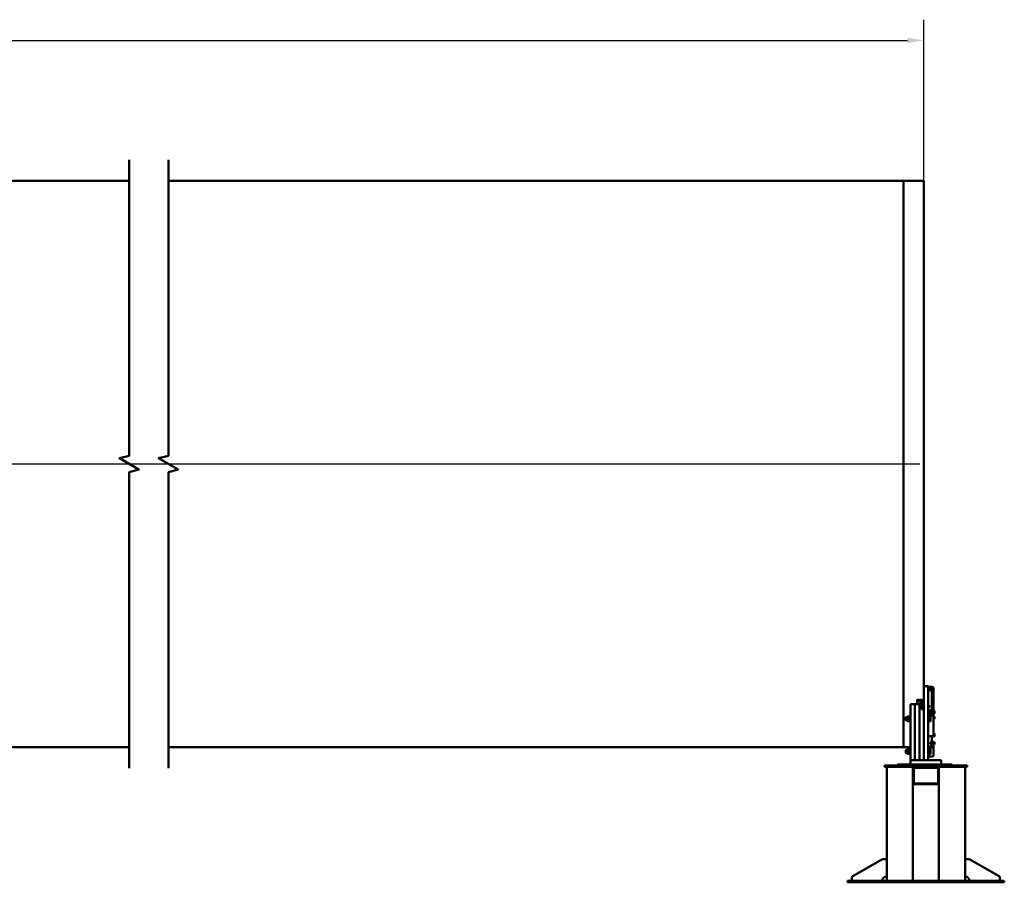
# Model space of a CAD drawing. Header units: millimetres. Extents: x 0 to 63075, y 0 to 44550.
# Tile 6 of 31: x 29744 to 41043, y 11796 to 21692. Entities that reach past the tile are written whole.
import ezdxf

# ---------------------------------------------------------------- set-up
doc = ezdxf.new("R2010")
doc.units = ezdxf.units.MM
doc.header["$LTSCALE"] = 75
for name, color, linetype, lineweight in [('Break Line (ISO)', 7, 'Continuous', 50), ('Centerline (ISO)', 7, 'Continuous', 25), ('Dimension (ISO)', 7, 'Continuous', 25), ('Visible (ISO)', 7, 'Continuous', 50)]:
    doc.layers.add(name, color=color, linetype=linetype, lineweight=lineweight)
doc.styles.add('Note Text (ISO)', font='tahoma.ttf')
doc.dimstyles.new('Default (ISO)', dxfattribs={"dimscale": 75, "dimtxt": 2, "dimasz": 2.5, "dimexe": 3.175, "dimexo": 0, "dimgap": 0.762, "dimtad": 1, "dimrnd": 1e-08, "dimtxsty": 'Note Text (ISO)', "dimcen": 0.09, "dimdle": 10, "dimclrd": 256, "dimclre": 256, "dimclrt": 256, "dimazin": 2, "dimtfac": 1, "dimtmove": 0, "dimatfit": 3, "dimfxl": 1, "dimtolj": 1, "dimtzin": 0, "dimlwd": -1, "dimlwe": -1, "dimarcsym": 0})

# ---------------------------------------------------------------- blocks, each defined once
blk = doc.blocks.new('*D6')
at = {"layer": 'Defpoints', "color": 0, "transparency": 16777216}
for p in [(40118, 21454), (9658, 19845), (40118, 19845)]:
    blk.add_point(p, dxfattribs=at)
at = {"layer": 'Dimension (ISO)', "transparency": 16777216}
for p, q in [((9658, 19845), (9658, 21692)), ((40118, 19845), (40118, 21692)), ((9845, 21454), (39931, 21454))]:
    blk.add_line(p, q, dxfattribs=at)
for points in [[(9845, 21485), (9845, 21423), (9658, 21454)], [(39931, 21485), (39931, 21423), (40118, 21454)]]:
    blk.add_solid(points, dxfattribs=at)
at = {"layer": 'Dimension (ISO)', "transparency": 16777216, "insert": (23571, 21667), "char_height": 150, "attachment_point": 1, "style": 'Note Text (ISO)'}
blk.add_mtext('\\A1;40000', dxfattribs=at)

msp = doc.modelspace()

# ---------------------------------------------------------------- linework, layer by layer
at = {"layer": 'Break Line (ISO)', "flags": 128}
for points in [[(31000.0968, 13106.877), (31000.0968, 16499.9058), (31112.5968, 16530.0501), (30887.5968, 16659.9539), (31000.0968, 16690.0982), (31000.0968, 20083.127)], [(31450.0968, 13106.877), (31450.0968, 16499.9058), (31562.5968, 16530.0501), (31337.5968, 16659.9539), (31450.0968, 16690.0982), (31450.0968, 20083.127)]]:
    msp.add_lwpolyline(points, dxfattribs=at)
at = {"layer": 'Centerline (ISO)', "linetype": 'Continuous'}
msp.add_line((9702.2035, 16595.002), (40073.8019, 16595.002), dxfattribs=at)
at = {"layer": 'Visible (ISO)'}
for p, q in [((9889.7035, 19845.002), (31000.0968, 19845.002)), ((31450.0968, 19845.002), (39886.3019, 19845.002)), ((39886.3019, 13345.002), (39886.3019, 19845.002)), ((39886.3019, 19845.002), (40118.3019, 19845.002)), ((39886.3019, 13345.002), (39886.3019, 19845.002)), ((40118.3019, 14045.5468), (40118.3019, 19845.002)), ((40118.3019, 14025.5468), (40118.3019, 14045.5468)), ((40168.3019, 14045.5468), (40118.3019, 14045.5468)), ((40118.3019, 14025.5468), (40118.3019, 13195.5468)), ((40168.3019, 14045.5468), (40168.3019, 14025.5468)), ((40168.3019, 14036.5706), (40216.3019, 14036.5706)), ((40168.3019, 14032.786), (40216.3019, 14032.786)), ((40168.3019, 14025.5468), (40168.3019, 13195.5468)), ((40230.3019, 13998.9392), (40230.3019, 14025.786)), ((40216.3019, 14005.9392), (40168.3019, 14005.9392)), ((40168.3019, 14000.9392), (40216.3019, 14000.9392)), ((40213.3019, 14000.7963), (40213.3019, 13997.1361)), ((40213.3019, 13997.1361), (40213.3019, 13772.1123)), ((40220.3019, 13771.8205), (40220.3019, 13998.9392)), ((40230.3019, 13998.9392), (40230.3019, 13765.1123)), ((39968.3019, 13824.8323), (39968.3019, 13839.8323)), ((39968.3019, 13839.8323), (40018.3019, 13839.8323)), ((39968.3019, 13195.5468), (39968.3019, 13824.8323)), ((40018.3019, 13839.8323), (40018.3019, 13824.8323)), ((40018.3019, 13824.8323), (40018.3019, 13839.8323)), ((40018.3019, 13839.8323), (40068.3019, 13839.8323)), ((40018.3019, 13824.8323), (40018.3019, 13195.5468)), ((40018.3019, 13195.5468), (40018.3019, 13824.8323)), ((40043.3019, 13867.9603), (40043.3019, 13886.0864)), ((40043.3019, 13867.9603), (40043.3019, 13839.8323)), ((40078.3019, 13890.3126), (40053.3019, 13890.3126)), ((40053.3019, 13872.1864), (40078.3019, 13872.1864)), ((40068.3019, 13839.8323), (40068.3019, 13824.8323)), ((40068.3019, 13824.8323), (40068.3019, 13839.8323)), ((40068.3019, 13839.8323), (40094.0883, 13839.8323)), ((40068.3019, 13824.8323), (40068.3019, 13195.5468)), ((40068.3019, 13195.5468), (40068.3019, 13824.8323)), ((40071.3019, 13820.9656), (40072.5289, 13822.1925)), ((40071.3019, 13807.4194), (40071.3019, 13820.9656)), ((40071.3019, 13807.4194), (40072.5289, 13806.1925)), ((40072.5289, 13822.1925), (40072.5289, 13806.1925)), ((40080.5019, 13822.1925), (40072.5289, 13822.1925)), ((40080.5019, 13806.1925), (40072.5289, 13806.1925)), ((40080.5019, 13825.4425), (40081.3792, 13826.9621)), ((40080.5019, 13825.4425), (40080.5019, 13802.9425)), ((40080.5019, 13802.9425), (40081.3792, 13801.423)), ((40093.7971, 13827.8381), (40082.0067, 13827.8381)), ((40093.7971, 13823.1006), (40082.0067, 13823.1006)), ((40093.7971, 13809.455), (40082.0067, 13809.455)), ((40093.7971, 13800.5469), (40082.0067, 13800.5469)), ((40095.3019, 13825.4425), (40094.4246, 13826.9621)), ((40095.3019, 13802.9425), (40094.4246, 13801.423)), ((40095.3019, 13828.4425), (40096.0519, 13829.1925)), ((40095.3019, 13799.9425), (40095.3019, 13828.4425)), ((40095.3019, 13799.9425), (40096.0519, 13799.1925)), ((40096.0519, 13829.1925), (40096.0519, 13799.1925)), ((40096.0519, 13829.1925), (40098.3019, 13829.1925)), ((40096.0519, 13799.1925), (40098.3019, 13799.1925)), ((40098.3019, 13808.7449), (40098.3019, 13854.0603)), ((40098.3019, 13808.7449), (40098.3019, 13795.4556)), ((40098.3019, 13795.4556), (40098.3019, 13778.5509)), ((40170.5519, 13829.1925), (40168.3019, 13829.1925)), ((40170.5519, 13799.1925), (40168.3019, 13799.1925)), ((40170.5519, 13799.1925), (40170.5519, 13829.1925)), ((40171.3019, 13828.4425), (40170.5519, 13829.1925)), ((40171.3019, 13799.9425), (40170.5519, 13799.1925)), ((40171.3019, 13828.4425), (40171.3019, 13799.9425)), ((40172.102, 13825.4375), (40171.3019, 13825.4375)), ((40172.102, 13802.9475), (40171.3019, 13802.9475)), ((40172.102, 13827.8426), (40180.2302, 13827.8426)), ((40172.102, 13818.9547), (40172.102, 13827.8426)), ((40172.102, 13818.9547), (40180.2302, 13818.9547)), ((40172.102, 13805.3046), (40172.102, 13818.9547)), ((40172.102, 13805.3046), (40180.2302, 13805.3046)), ((40172.102, 13800.5424), (40172.102, 13805.3046)), ((40172.102, 13800.5424), (40180.2302, 13800.5424)), ((40181.302, 13826.1925), (40180.8526, 13826.9709)), ((40181.302, 13802.1925), (40180.8526, 13801.4141)), ((40181.302, 13823.3987), (40181.302, 13826.1925)), ((40181.302, 13812.1297), (40181.302, 13823.3987)), ((40181.302, 13802.9235), (40181.302, 13812.1297)), ((40181.302, 13802.1925), (40181.302, 13802.9235)), ((40213.3019, 13794.4103), (40216.3019, 13794.4103)), ((39913.3019, 13686.093), (39915.7558, 13688.5468)), ((39913.3019, 13655.0006), (39913.3019, 13686.093)), ((39915.7558, 13688.5468), (39915.7558, 13652.5468)), ((39932.3019, 13688.5468), (39915.7558, 13688.5468)), ((39932.3019, 13696.0968), (39933.4277, 13698.0468)), ((39932.3019, 13696.0968), (39932.3019, 13644.9968)), ((39959.7198, 13698.0468), (39935.8839, 13698.0468)), ((39963.3019, 13696.0968), (39962.176, 13698.0468)), ((39963.3019, 13702.2968), (39964.5519, 13703.5468)), ((39963.3019, 13638.7968), (39963.3019, 13702.2968)), ((39964.5519, 13703.5468), (39964.5519, 13637.5468)), ((39964.5519, 13703.5468), (39968.3019, 13703.5468)), ((40098.3019, 13778.5509), (40098.3019, 13777.614)), ((40118.3019, 13777.614), (40098.3019, 13777.614)), ((40168.3019, 13772.1123), (40216.3019, 13772.1123)), ((40216.3019, 13745.2656), (40168.3019, 13745.2656)), ((40168.3019, 13740.2656), (40216.3019, 13740.2656)), ((40168.3019, 13716.1412), (40216.3019, 13716.1412)), ((40216.3019, 13707.4809), (40168.3019, 13707.4809)), ((40172.0519, 13703.5468), (40168.3019, 13703.5468)), ((40172.0519, 13637.5468), (40172.0519, 13703.5468)), ((40173.3019, 13702.2968), (40172.0519, 13703.5468)), ((40173.3019, 13702.2968), (40173.3019, 13638.7968)), ((40174.102, 13696.1018), (40173.3019, 13696.1018)), ((40174.102, 13698.0468), (40193.3458, 13698.0468)), ((40174.102, 13670.5468), (40174.102, 13698.0468)), ((40195.802, 13684.2968), (40195.802, 13698.0468)), ((40195.802, 13656.7968), (40195.802, 13684.2968)), ((40213.3019, 13740.2656), (40213.3019, 13716.1412)), ((40217.3019, 13738.6126), (40213.3019, 13738.6126)), ((40217.3019, 13732.3626), (40217.3019, 13740.202)), ((40217.3019, 13732.3626), (40218.0519, 13731.6126)), ((40218.0519, 13740.064), (40218.0519, 13731.6126)), ((40218.0519, 13731.6126), (40220.3019, 13731.6126)), ((40220.3019, 13730.7656), (40220.3019, 13738.2656)), ((40220.3019, 13730.7656), (40220.3019, 13723.9354)), ((40220.3019, 13719.6053), (40220.3019, 13723.9354)), ((40230.3019, 13738.2656), (40230.3019, 13765.1123)), ((40232.5519, 13761.6126), (40230.3019, 13761.6126)), ((40230.3019, 13738.2656), (40230.3019, 13730.7656)), ((40232.5519, 13731.6126), (40230.3019, 13731.6126)), ((40230.3019, 13723.9354), (40230.3019, 13730.7656)), ((40230.3019, 13723.9354), (40230.3019, 13719.6053)), ((40230.3019, 13719.6053), (40230.3019, 13486.1053)), ((40232.5519, 13699.1613), (40230.3019, 13699.1613)), ((40232.5519, 13731.6126), (40232.5519, 13761.6126)), ((40233.3019, 13760.8626), (40232.5519, 13761.6126)), ((40233.3019, 13732.3626), (40232.5519, 13731.6126)), ((40232.5519, 13669.1613), (40232.5519, 13699.1613)), ((40233.3019, 13698.4113), (40232.5519, 13699.1613)), ((40233.3019, 13760.8626), (40233.3019, 13732.3626)), ((40234.102, 13757.8576), (40233.3019, 13757.8576)), ((40234.102, 13735.3676), (40233.3019, 13735.3676)), ((40233.3019, 13698.4113), (40233.3019, 13669.9113)), ((40234.102, 13695.4063), (40233.3019, 13695.4063)), ((40234.102, 13672.9163), (40233.3019, 13672.9163)), ((40234.102, 13759.0808), (40242.2302, 13759.0808)), ((40234.102, 13758.082), (40234.102, 13759.0808)), ((40234.102, 13758.082), (40242.2302, 13758.082)), ((40234.102, 13745.6138), (40234.102, 13758.082)), ((40234.102, 13745.6138), (40242.2302, 13745.6138)), ((40234.102, 13734.1444), (40234.102, 13745.6138)), ((40234.102, 13734.1444), (40242.2302, 13734.1444)), ((40234.102, 13697.8012), (40242.2302, 13697.8012)), ((40234.102, 13688.8678), (40234.102, 13697.8012)), ((40234.102, 13688.8678), (40242.2302, 13688.8678)), ((40234.102, 13675.228), (40234.102, 13688.8678)), ((40234.102, 13675.228), (40242.2302, 13675.228)), ((40234.102, 13670.5215), (40234.102, 13675.228)), ((40243.302, 13696.1613), (40242.8641, 13696.9199)), ((40243.302, 13758.6126), (40243.2839, 13758.6439)), ((40243.302, 13734.6126), (40243.2839, 13734.5813)), ((40243.302, 13758.5814), (40243.302, 13758.6126)), ((40243.302, 13751.8479), (40243.302, 13758.5814)), ((40243.302, 13739.8791), (40243.302, 13751.8479)), ((40243.302, 13734.6126), (40243.302, 13739.8791)), ((40243.302, 13693.3345), (40243.302, 13696.1613)), ((40243.302, 13682.0479), (40243.302, 13693.3345)), ((40243.302, 13672.8748), (40243.302, 13682.0479)), ((40243.302, 13672.1613), (40243.302, 13672.8748)), ((39913.3019, 13655.0006), (39915.7558, 13652.5468)), ((39932.3019, 13652.5468), (39915.7558, 13652.5468)), ((39932.3019, 13644.9968), (39933.4277, 13643.0468)), ((39959.7198, 13670.5468), (39935.8839, 13670.5468)), ((39959.7198, 13643.0468), (39935.8839, 13643.0468)), ((39963.3019, 13644.9968), (39962.176, 13643.0468)), ((39963.3019, 13638.7968), (39964.5519, 13637.5468)), ((39964.5519, 13637.5468), (39968.3019, 13637.5468)), ((40172.0519, 13637.5468), (40168.3019, 13637.5468)), ((40173.3019, 13638.7968), (40172.0519, 13637.5468)), ((40174.102, 13644.9918), (40173.3019, 13644.9918)), ((40174.102, 13670.5468), (40193.3458, 13670.5468)), ((40174.102, 13643.0468), (40174.102, 13670.5468)), ((40174.102, 13643.0468), (40193.3458, 13643.0468)), ((40195.802, 13643.0468), (40195.802, 13656.7968)), ((40232.5519, 13669.1613), (40230.3019, 13669.1613)), ((40233.3019, 13669.9113), (40232.5519, 13669.1613)), ((40234.102, 13670.5215), (40242.2302, 13670.5215)), ((40243.302, 13672.1613), (40242.8641, 13671.4028)), ((40168.3019, 13473.9809), (40216.3019, 13473.9809)), ((40213.3019, 13473.9809), (40213.3019, 13403.0407)), ((40217.3019, 13471.689), (40217.3019, 13474.0119)), ((40217.3019, 13471.689), (40218.0519, 13470.939)), ((40218.0519, 13474.076), (40218.0519, 13470.939)), ((40218.0519, 13470.939), (40220.3019, 13470.939)), ((40220.3019, 13467.2656), (40220.3019, 13474.4864)), ((40220.3019, 13466.5957), (40220.3019, 13467.2656)), ((40230.3019, 13466.5957), (40220.3019, 13466.5957)), ((40232.5519, 13500.939), (40230.3019, 13500.939)), ((40230.3019, 13486.1053), (40230.3019, 13467.2656)), ((40232.5519, 13470.939), (40230.3019, 13470.939)), ((40230.3019, 13467.2656), (40230.3019, 13466.5957)), ((40232.5519, 13470.939), (40232.5519, 13500.939)), ((40233.3019, 13500.189), (40232.5519, 13500.939)), ((40233.3019, 13471.689), (40232.5519, 13470.939)), ((40233.3019, 13500.189), (40233.3019, 13471.689)), ((40234.102, 13497.184), (40233.3019, 13497.184)), ((40234.102, 13474.694), (40233.3019, 13474.694)), ((40234.102, 13498.4071), (40242.2302, 13498.4071)), ((40234.102, 13497.4083), (40234.102, 13498.4071)), ((40234.102, 13497.4083), (40242.2302, 13497.4083)), ((40234.102, 13484.9402), (40234.102, 13497.4083)), ((40234.102, 13484.9402), (40242.2302, 13484.9402)), ((40234.102, 13473.4708), (40234.102, 13484.9402)), ((40234.102, 13473.4708), (40242.2302, 13473.4708)), ((40243.302, 13497.939), (40243.2839, 13497.9702)), ((40243.302, 13473.939), (40243.2839, 13473.9077)), ((40243.302, 13497.9077), (40243.302, 13497.939)), ((40243.302, 13491.1742), (40243.302, 13497.9077)), ((40243.302, 13479.2055), (40243.302, 13491.1742)), ((40243.302, 13473.939), (40243.302, 13479.2055)), ((9889.7035, 13345.002), (31000.0968, 13345.002)), ((31450.0968, 13345.002), (39886.3019, 13345.002)), ((39886.3019, 13345.002), (39968.3019, 13345.002)), ((40168.3019, 13352.1217), (40216.3019, 13352.1217)), ((40216.3019, 13342.378), (40168.3019, 13342.378)), ((40193.3019, 13397.6491), (40194.5289, 13398.876)), ((40193.3019, 13384.1029), (40193.3019, 13397.6491)), ((40193.3019, 13384.1029), (40194.5289, 13382.876)), ((40194.5289, 13398.876), (40194.5289, 13382.876)), ((40204.8819, 13398.876), (40194.5289, 13398.876)), ((40204.8819, 13382.876), (40194.5289, 13382.876)), ((40204.8819, 13379.626), (40204.8819, 13402.126)), ((40209.8819, 13402.126), (40204.8819, 13402.126)), ((40209.8819, 13379.626), (40204.8819, 13379.626)), ((40209.8819, 13402.126), (40210.3169, 13402.8795)), ((40209.8819, 13379.626), (40209.8819, 13402.126)), ((40209.8819, 13379.626), (40210.3169, 13378.8724)), ((40215.7971, 13403.0407), (40211.3867, 13403.0407)), ((40215.7971, 13391.2125), (40211.3867, 13391.2125)), ((40215.7971, 13379.0478), (40211.3867, 13379.0478)), ((40215.7971, 13378.7112), (40211.3867, 13378.7112)), ((40213.3019, 13378.7112), (40213.3019, 13356.3118)), ((40213.3019, 13356.3118), (40213.3019, 13352.1217)), ((40217.3019, 13402.126), (40216.8668, 13402.8795)), ((40217.3019, 13379.626), (40216.8668, 13378.8724)), ((40217.3019, 13405.126), (40218.0519, 13405.876)), ((40217.3019, 13376.626), (40217.3019, 13405.126)), ((40217.3019, 13376.626), (40218.0519, 13375.876)), ((40218.0519, 13405.876), (40218.0519, 13375.876)), ((40218.0519, 13405.876), (40220.3019, 13405.876)), ((40218.0519, 13375.876), (40220.3019, 13375.876)), ((40220.3019, 13404.5936), (40220.3019, 13408.4688)), ((40230.3019, 13408.4688), (40220.3019, 13408.4688)), ((40220.3019, 13404.5936), (40220.3019, 13384.1318)), ((40220.3019, 13378.1352), (40220.3019, 13384.1318)), ((40220.3019, 13366.8877), (40220.3019, 13378.1352)), ((40220.3019, 13366.8877), (40220.3019, 13360.891)), ((40220.3019, 13356.0192), (40220.3019, 13360.891)), ((40230.3019, 13408.4688), (40230.3019, 13404.5936)), ((40232.5519, 13405.876), (40230.3019, 13405.876)), ((40230.3019, 13404.5936), (40230.3019, 13384.1318)), ((40230.3019, 13384.1318), (40230.3019, 13378.1352)), ((40230.3019, 13378.1352), (40230.3019, 13366.8877)), ((40232.5519, 13375.876), (40230.3019, 13375.876)), ((40230.3019, 13360.891), (40230.3019, 13366.8877)), ((40230.3019, 13360.891), (40230.3019, 13356.0192)), ((40230.3019, 13356.0192), (40230.3019, 13250.9671)), ((40232.5519, 13375.876), (40232.5519, 13405.876)), ((40233.3019, 13405.126), (40232.5519, 13405.876)), ((40233.3019, 13376.626), (40232.5519, 13375.876)), ((40233.3019, 13405.126), (40233.3019, 13376.626)), ((40234.102, 13402.121), (40233.3019, 13402.121)), ((40234.102, 13379.631), (40233.3019, 13379.631)), ((40234.102, 13404.5158), (40242.2302, 13404.5158)), ((40234.102, 13395.5824), (40234.102, 13404.5158)), ((40234.102, 13395.5824), (40242.2302, 13395.5824)), ((40234.102, 13381.9426), (40234.102, 13395.5824)), ((40234.102, 13381.9426), (40242.2302, 13381.9426)), ((40234.102, 13377.2361), (40234.102, 13381.9426)), ((40234.102, 13377.2361), (40242.2302, 13377.2361)), ((40243.302, 13402.876), (40242.8641, 13403.6345)), ((40243.302, 13378.876), (40242.8641, 13378.1174)), ((40243.302, 13400.0491), (40243.302, 13402.876)), ((40243.302, 13388.7625), (40243.302, 13400.0491)), ((40243.302, 13379.5894), (40243.302, 13388.7625)), ((40243.302, 13378.876), (40243.302, 13379.5894)), ((39913.3019, 13311.093), (39915.7558, 13313.5468)), ((39913.3019, 13280.0006), (39913.3019, 13311.093)), ((39913.3019, 13280.0006), (39915.7558, 13277.5468)), ((39915.7558, 13313.5468), (39915.7558, 13277.5468)), ((39932.3019, 13313.5468), (39915.7558, 13313.5468)), ((39932.3019, 13277.5468), (39915.7558, 13277.5468)), ((39932.3019, 13321.0968), (39933.4277, 13323.0468)), ((39932.3019, 13321.0968), (39932.3019, 13269.9968)), ((39932.3019, 13269.9968), (39933.4277, 13268.0468)), ((39959.7198, 13323.0468), (39935.8839, 13323.0468)), ((39959.7198, 13295.5468), (39935.8839, 13295.5468)), ((39959.7198, 13268.0468), (39935.8839, 13268.0468)), ((39963.3019, 13321.0968), (39962.176, 13323.0468)), ((39963.3019, 13269.9968), (39962.176, 13268.0468)), ((39963.3019, 13327.2968), (39964.5519, 13328.5468)), ((39963.3019, 13263.7968), (39963.3019, 13327.2968)), ((39963.3019, 13263.7968), (39964.5519, 13262.5468)), ((39964.5519, 13328.5468), (39964.5519, 13262.5468)), ((39964.5519, 13328.5468), (39968.3019, 13328.5468)), ((39964.5519, 13262.5468), (39968.3019, 13262.5468)), ((40172.0519, 13328.5468), (40168.3019, 13328.5468)), ((40172.0519, 13262.5468), (40168.3019, 13262.5468)), ((40168.3019, 13237.3259), (40216.3019, 13237.3259)), ((40172.0519, 13262.5468), (40172.0519, 13328.5468)), ((40173.3019, 13327.2968), (40172.0519, 13328.5468)), ((40173.3019, 13263.7968), (40172.0519, 13262.5468)), ((40173.3019, 13327.2968), (40173.3019, 13263.7968)), ((40174.102, 13321.1018), (40173.3019, 13321.1018)), ((40174.102, 13269.9918), (40173.3019, 13269.9918)), ((40174.102, 13323.0468), (40193.3458, 13323.0468)), ((40174.102, 13295.5468), (40174.102, 13323.0468)), ((40174.102, 13295.5468), (40193.3458, 13295.5468)), ((40174.102, 13268.0468), (40174.102, 13295.5468)), ((40174.102, 13268.0468), (40193.3458, 13268.0468)), ((40195.802, 13309.2968), (40195.802, 13323.0468)), ((40195.802, 13281.7968), (40195.802, 13309.2968)), ((40195.802, 13268.0468), (40195.802, 13281.7968)), ((39668.3019, 13120.5468), (39668.3019, 13135.5468)), ((39698.3019, 13135.5468), (39668.3019, 13135.5468)), ((39668.3019, 13120.5468), (39698.3019, 13120.5468)), ((39693.3019, 13120.5468), (39693.3019, 11810.5468)), ((39698.3019, 13135.5468), (40588.3019, 13135.5468)), ((39698.3019, 13120.5468), (40588.3019, 13120.5468)), ((39818.3019, 13145.5468), (39818.3019, 13135.5468)), ((39843.3019, 13145.5468), (39818.3019, 13145.5468)), ((39843.3019, 13145.5468), (39843.3019, 13135.5468)), ((40443.3019, 13145.5468), (39843.3019, 13145.5468)), ((39988.3019, 13195.5468), (39968.3019, 13195.5468)), ((39968.3019, 13145.5468), (39968.3019, 13195.5468)), ((39988.3019, 13195.5468), (40298.3019, 13195.5468)), ((39993.3019, 13120.5468), (39993.3019, 13100.5468)), ((40273.3019, 13110.5468), (40013.3019, 13110.5468)), ((40118.3019, 13205.5468), (40108.3019, 13195.5468)), ((40118.3019, 13195.5468), (40168.3019, 13195.5468)), ((40293.3019, 13120.5468), (40293.3019, 13100.5468)), ((40318.3019, 13195.5468), (40298.3019, 13195.5468)), ((40318.3019, 13145.5468), (40318.3019, 13195.5468)), ((40443.3019, 13145.5468), (40443.3019, 13135.5468)), ((40618.3019, 13135.5468), (40588.3019, 13135.5468)), ((40588.3019, 13120.5468), (40618.3019, 13120.5468)), ((40593.3019, 13120.5468), (40593.3019, 11810.5468)), ((40618.3019, 13135.5468), (40618.3019, 13120.5468)), ((39993.3019, 13100.5468), (39993.3019, 12940.5468)), ((40003.3019, 13100.5468), (40003.3019, 12940.5468)), ((40283.3019, 12940.5468), (40283.3019, 13100.5468)), ((40293.3019, 12940.5468), (40293.3019, 13100.5468)), ((39993.3019, 12940.5468), (39993.3019, 11810.5468)), ((40013.3019, 12930.5468), (40273.3019, 12930.5468)), ((40013.3019, 12920.5468), (40273.3019, 12920.5468)), ((40293.3019, 12940.5468), (40293.3019, 11810.5468)), ((39638.6904, 12057.9117), (39303.3791, 11866.3052)), ((39693.3019, 12060.5468), (39648.6132, 12060.5468)), ((40593.3019, 12060.5468), (40637.9906, 12060.5468)), ((40647.9134, 12057.9117), (40983.2247, 11866.3052)), ((39243.3019, 11795.5468), (39243.3019, 11810.5468)), ((39273.3019, 11810.5468), (39243.3019, 11810.5468)), ((39243.3019, 11795.5468), (39273.3019, 11795.5468)), ((39273.3019, 11810.5468), (41013.3019, 11810.5468)), ((39273.3019, 11795.5468), (41013.3019, 11795.5468)), ((39293.3019, 11848.9404), (39293.3019, 11810.5468)), ((40993.3019, 11848.9404), (40993.3019, 11810.5468)), ((41043.3019, 11810.5468), (41013.3019, 11810.5468)), ((41013.3019, 11795.5468), (41043.3019, 11795.5468)), ((41043.3019, 11810.5468), (41043.3019, 11795.5468))]:
    msp.add_line(p, q, dxfattribs=at)
for centre, radius, start, end in [((40013.3019, 13100.5468), 20, 90, 180), ((40013.3019, 13100.5468), 10, 90, 180), ((40273.3019, 13100.5468), 20, 0, 90), ((40273.3019, 13100.5468), 10, 0, 90), ((40013.3019, 12940.5468), 20, 180, 270), ((40013.3019, 12940.5468), 10, 180, 270), ((40273.3019, 12940.5468), 10, 270, 0), ((40273.3019, 12940.5468), 20, 270, 0), ((39648.6132, 12040.5468), 20, 90, 119.7448813), ((40637.9906, 12040.5468), 20, 60.2551187, 90), ((39313.3019, 11848.9404), 20, 119.7448813, 180), ((40973.3019, 11848.9404), 20, 0, 60.2551187), ((39693.3019, 11810.5468), 50, 90, 180), ((40593.3019, 11810.5468), 50, 0, 90)]:
    msp.add_arc(centre, radius, start, end, dxfattribs=at)
for centre, major_axis, ratio, start_param, end_param in [((40216.3019, 14024.4462), (14, 0), 0.8660254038, 0.2645207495, 1.5707963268), ((40216.3019, 14025.786), (14, 0), 0.5, 0, 1.5707963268), ((40163.3019, 13992.1361), (9.6593, 9.6593), 0.2679491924, 0.7560713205, 0.7853981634), ((40218.3019, 13992.1361), (-9.6593, 9.6593), 0.2679491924, 5.4977871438, 5.5271139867), ((40216.3019, 13998.9392), (14, 0), 0.5, 0, 1.5707963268), ((40216.3019, 13998.9392), (4, 0), 0.5, 0, 1.5707963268), ((40053.3019, 13886.0864), (-10, 0), 0.4226182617, 4.7123889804, 6.2831853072), ((40053.3019, 13867.9603), (-10, 0), 0.4226182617, 4.7123889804, 6.2831853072), ((40078.3019, 13842.6032), (-10, 0), 0.4226182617, 4.7123889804, 6.9982267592), ((40078.3019, 13854.0603), (40, 0), 0.906307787, 0, 1.5707963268), ((40078.3019, 13854.0603), (20, 0), 0.906307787, 0, 1.5707963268), ((40078.3019, 13828.7032), (20, 0), 0.906307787, 0.0269982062, 1.5707963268), ((40216.3019, 13790.9462), (4, 0), 0.8660254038, 0, 1.5707963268), ((40216.3019, 13765.1123), (14, 0), 0.5, 0, 1.5707963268), ((40216.3019, 13738.2656), (14, 0), 0.5, 0, 1.5707963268), ((40216.3019, 13738.2656), (4, 0), 0.5, 0, 1.5707963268), ((40216.3019, 13719.6053), (14, 0), 0.8660254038, 4.7123889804, 6.2831853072), ((40216.3019, 13719.6053), (4, 0), 0.8660254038, 4.7123889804, 6.2831853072), ((40216.3019, 13486.1053), (14, 0), 0.8660254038, 4.7123889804, 6.2831853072), ((40216.3019, 13356.0192), (14, 0), 0.9743700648, 4.7123889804, 6.2831853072), ((40216.3019, 13356.0192), (4, 0), 0.9743700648, 4.7123889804, 6.2831853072), ((40216.3019, 13250.9671), (14, 0), 0.9743700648, 4.7123889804, 6.2831853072)]:
    msp.add_ellipse(centre, major_axis=major_axis, ratio=ratio, start_param=start_param, end_param=end_param, dxfattribs=at)
for points, weights in [([(40082.0067, 13827.8381), (40080.0067, 13825.4693), (40082.0067, 13823.1006)], [1, 1.15470053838, 1]), ([(40082.0067, 13823.1006), (40080.0067, 13816.2778), (40082.0067, 13809.455)], [1, 1.15470053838, 1]), ([(40082.0067, 13809.455), (40080.0067, 13805.0009), (40082.0067, 13800.5469)], [1, 1.15470053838, 1]), ([(40082.0067, 13800.5469), (40081.6218, 13801.0028), (40081.3792, 13801.423)], [1, 1.02646777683, 1.04387878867]), ([(40093.7971, 13823.1006), (40095.7971, 13825.4693), (40093.7971, 13827.8381)], [1, 1.15470053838, 1]), ([(40093.7971, 13809.455), (40095.7971, 13816.2778), (40093.7971, 13823.1006)], [1, 1.15470053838, 1]), ([(40093.7971, 13800.5469), (40095.7971, 13805.0009), (40093.7971, 13809.455)], [1, 1.15470053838, 1]), ([(40094.4246, 13801.423), (40094.182, 13801.0028), (40093.7971, 13800.5469)], [1.04387878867, 1.02646777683, 1]), ([(40180.2302, 13827.8426), (40180.6111, 13827.3891), (40180.8526, 13826.9709)], [1, 1.01316741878, 1.01719867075]), ([(40181.302, 13823.3987), (40181.302, 13825.4611), (40180.2302, 13827.8426)], [1, 1.0379548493, 1]), ([(40180.2302, 13818.9547), (40181.302, 13821.3362), (40181.302, 13823.3987)], [1, 1.0379548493, 1]), ([(40181.302, 13812.1297), (40181.302, 13815.2972), (40180.2302, 13818.9547)], [1, 1.0379548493, 1]), ([(40180.2302, 13805.3046), (40181.302, 13808.9621), (40181.302, 13812.1297)], [1, 1.0379548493, 1]), ([(40181.302, 13802.9235), (40181.302, 13804.0286), (40180.2302, 13805.3046)], [1, 1.0379548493, 1]), ([(40180.2302, 13800.5424), (40181.302, 13801.8184), (40181.302, 13802.9235)], [1, 1.0379548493, 1]), ([(39933.4277, 13698.0468), (39933.4277, 13698.0468), (39935.8839, 13698.0468)], [1.07735026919, 1.07735026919, 1]), ([(39935.8839, 13698.0468), (39931.3006, 13684.2968), (39935.8839, 13670.5468)], [1, 1.15470053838, 1]), ([(39959.7198, 13670.5468), (39964.3032, 13684.2968), (39959.7198, 13698.0468)], [1, 1.15470053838, 1]), ([(39959.7198, 13698.0468), (39962.176, 13698.0468), (39962.176, 13698.0468)], [1, 1.07735026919, 1.07735026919]), ([(40193.3458, 13698.0468), (40195.802, 13698.0468), (40195.802, 13698.0468)], [1, 1.0379548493, 1]), ([(40195.802, 13684.2968), (40195.802, 13690.6782), (40193.3458, 13698.0468)], [1, 1.0379548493, 1]), ([(40193.3458, 13670.5468), (40195.802, 13677.9154), (40195.802, 13684.2968)], [1, 1.0379548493, 1]), ([(40243.302, 13758.5814), (40243.302, 13758.8132), (40242.2302, 13759.0808)], [1, 1.0379548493, 1]), ([(40242.2302, 13758.082), (40243.302, 13758.3496), (40243.302, 13758.5814)], [1, 1.0379548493, 1]), ([(40243.302, 13751.8479), (40243.302, 13754.7411), (40242.2302, 13758.082)], [1, 1.0379548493, 1]), ([(40242.2302, 13745.6138), (40243.302, 13748.9546), (40243.302, 13751.8479)], [1, 1.0379548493, 1]), ([(40243.302, 13739.8791), (40243.302, 13742.5406), (40242.2302, 13745.6138)], [1, 1.0379548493, 1]), ([(40242.2302, 13734.1444), (40243.302, 13737.2176), (40243.302, 13739.8791)], [1, 1.0379548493, 1]), ([(40243.2839, 13734.5813), (40243.1667, 13734.3783), (40242.2302, 13734.1444)], [1.00860777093, 1.0330055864, 1]), ([(40242.2302, 13697.8012), (40242.6201, 13697.3423), (40242.8641, 13696.9199)], [1, 1.01348375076, 1.01738709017]), ([(40243.302, 13693.3345), (40243.302, 13695.4075), (40242.2302, 13697.8012)], [1, 1.0379548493, 1]), ([(40242.2302, 13688.8678), (40243.302, 13691.2615), (40243.302, 13693.3345)], [1, 1.0379548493, 1]), ([(40243.302, 13682.0479), (40243.302, 13685.213), (40242.2302, 13688.8678)], [1, 1.0379548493, 1]), ([(40242.2302, 13675.228), (40243.302, 13678.8828), (40243.302, 13682.0479)], [1, 1.0379548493, 1]), ([(40243.302, 13672.8748), (40243.302, 13673.9669), (40242.2302, 13675.228)], [1, 1.0379548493, 1]), ([(40242.2302, 13670.5215), (40243.302, 13671.7826), (40243.302, 13672.8748)], [1, 1.0379548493, 1]), ([(39935.8839, 13643.0468), (39933.4277, 13643.0468), (39933.4277, 13643.0468)], [1, 1.07735026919, 1.07735026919]), ([(39935.8839, 13670.5468), (39931.3006, 13656.7968), (39935.8839, 13643.0468)], [1, 1.15470053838, 1]), ([(39959.7198, 13643.0468), (39964.3032, 13656.7968), (39959.7198, 13670.5468)], [1, 1.15470053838, 1]), ([(39962.176, 13643.0468), (39962.176, 13643.0468), (39959.7198, 13643.0468)], [1.07735026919, 1.07735026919, 1]), ([(40195.802, 13656.7968), (40195.802, 13663.1782), (40193.3458, 13670.5468)], [1, 1.0379548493, 1]), ([(40193.3458, 13643.0468), (40195.802, 13650.4154), (40195.802, 13656.7968)], [1, 1.0379548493, 1]), ([(40195.802, 13643.0468), (40195.802, 13643.0468), (40193.3458, 13643.0468)], [1, 1.0379548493, 1]), ([(40243.302, 13497.9077), (40243.302, 13498.1395), (40242.2302, 13498.4071)], [1, 1.0379548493, 1]), ([(40242.2302, 13497.4083), (40243.302, 13497.676), (40243.302, 13497.9077)], [1, 1.0379548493, 1]), ([(40243.302, 13491.1742), (40243.302, 13494.0675), (40242.2302, 13497.4083)], [1, 1.0379548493, 1]), ([(40242.2302, 13484.9402), (40243.302, 13488.281), (40243.302, 13491.1742)], [1, 1.0379548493, 1]), ([(40243.302, 13479.2055), (40243.302, 13481.8669), (40242.2302, 13484.9402)], [1, 1.0379548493, 1]), ([(40242.2302, 13473.4708), (40243.302, 13476.544), (40243.302, 13479.2055)], [1, 1.0379548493, 1]), ([(40243.2839, 13473.9077), (40243.1667, 13473.7046), (40242.2302, 13473.4708)], [1.00860777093, 1.0330055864, 1]), ([(40211.3867, 13403.0407), (40209.3867, 13397.1266), (40211.3867, 13391.2125)], [1, 1.15470053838, 1]), ([(40211.3867, 13391.2125), (40209.3867, 13385.1302), (40211.3867, 13379.0478)], [1, 1.15470053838, 1]), ([(40211.3867, 13379.0478), (40209.3867, 13378.8795), (40211.3867, 13378.7112)], [1, 1.15470053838, 1]), ([(40210.3169, 13402.8795), (40210.3601, 13402.9543), (40211.3867, 13403.0407)], [1.07719130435, 1.0738437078, 1]), ([(40215.7971, 13391.2125), (40217.7971, 13397.1266), (40215.7971, 13403.0407)], [1, 1.15470053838, 1]), ([(40215.7971, 13403.0407), (40216.8236, 13402.9543), (40216.8668, 13402.8795)], [1, 1.0738437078, 1.07719130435]), ([(40215.7971, 13379.0478), (40217.7971, 13385.1302), (40215.7971, 13391.2125)], [1, 1.15470053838, 1]), ([(40215.7971, 13378.7112), (40217.7971, 13378.8795), (40215.7971, 13379.0478)], [1, 1.15470053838, 1]), ([(40242.2302, 13404.5158), (40242.6201, 13404.0569), (40242.8641, 13403.6345)], [1, 1.01348375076, 1.01738709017]), ([(40243.302, 13400.0491), (40243.302, 13402.1221), (40242.2302, 13404.5158)], [1, 1.0379548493, 1]), ([(40242.2302, 13395.5824), (40243.302, 13397.9761), (40243.302, 13400.0491)], [1, 1.0379548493, 1]), ([(40243.302, 13388.7625), (40243.302, 13391.9276), (40242.2302, 13395.5824)], [1, 1.0379548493, 1]), ([(40242.2302, 13381.9426), (40243.302, 13385.5974), (40243.302, 13388.7625)], [1, 1.0379548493, 1]), ([(40243.302, 13379.5894), (40243.302, 13380.6815), (40242.2302, 13381.9426)], [1, 1.0379548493, 1]), ([(40242.2302, 13377.2361), (40243.302, 13378.4972), (40243.302, 13379.5894)], [1, 1.0379548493, 1]), ([(39933.4277, 13323.0468), (39933.4277, 13323.0468), (39935.8839, 13323.0468)], [1.07735026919, 1.07735026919, 1]), ([(39935.8839, 13268.0468), (39933.4277, 13268.0468), (39933.4277, 13268.0468)], [1, 1.07735026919, 1.07735026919]), ([(39935.8839, 13323.0468), (39931.3006, 13309.2968), (39935.8839, 13295.5468)], [1, 1.15470053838, 1]), ([(39935.8839, 13295.5468), (39931.3006, 13281.7968), (39935.8839, 13268.0468)], [1, 1.15470053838, 1]), ([(39959.7198, 13295.5468), (39964.3032, 13309.2968), (39959.7198, 13323.0468)], [1, 1.15470053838, 1]), ([(39959.7198, 13323.0468), (39962.176, 13323.0468), (39962.176, 13323.0468)], [1, 1.07735026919, 1.07735026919]), ([(39959.7198, 13268.0468), (39964.3032, 13281.7968), (39959.7198, 13295.5468)], [1, 1.15470053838, 1]), ([(39962.176, 13268.0468), (39962.176, 13268.0468), (39959.7198, 13268.0468)], [1.07735026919, 1.07735026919, 1]), ([(40193.3458, 13323.0468), (40195.802, 13323.0468), (40195.802, 13323.0468)], [1, 1.0379548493, 1]), ([(40195.802, 13309.2968), (40195.802, 13315.6782), (40193.3458, 13323.0468)], [1, 1.0379548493, 1]), ([(40193.3458, 13295.5468), (40195.802, 13302.9154), (40195.802, 13309.2968)], [1, 1.0379548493, 1]), ([(40195.802, 13281.7968), (40195.802, 13288.1782), (40193.3458, 13295.5468)], [1, 1.0379548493, 1]), ([(40193.3458, 13268.0468), (40195.802, 13275.4154), (40195.802, 13281.7968)], [1, 1.0379548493, 1]), ([(40195.802, 13268.0468), (40195.802, 13268.0468), (40193.3458, 13268.0468)], [1, 1.0379548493, 1])]:
    msp.add_rational_spline(points, weights, degree=2, dxfattribs=at)

# ---------------------------------------------------------------- dimensions: what is measured, and where the dimension line sits
at = {"layer": 'Dimension (ISO)'}
dim = msp.add_linear_dim(base=(40118.3019, 21454.0733), p1=(9657.7035, 19845.002), p2=(40118.3019, 19845.002), text='40000', dimstyle='Default (ISO)', override={"dimgap": 0.762, "dimdec": 2, "dimlfac": 1.313172, "dimtol": 0, "dimlim": 0, "dimtp": 0, "dimtm": 0, "dimtdec": 2, "dimtofl": 0, "dimatfit": 1}, dxfattribs=at)
dim.commit()
dim.dimension.update_dxf_attribs({"geometry": '*D6', "text_midpoint": (23846.2605, 21454.0733), "dimtype": 160})

doc.saveas('drawing.dxf')
